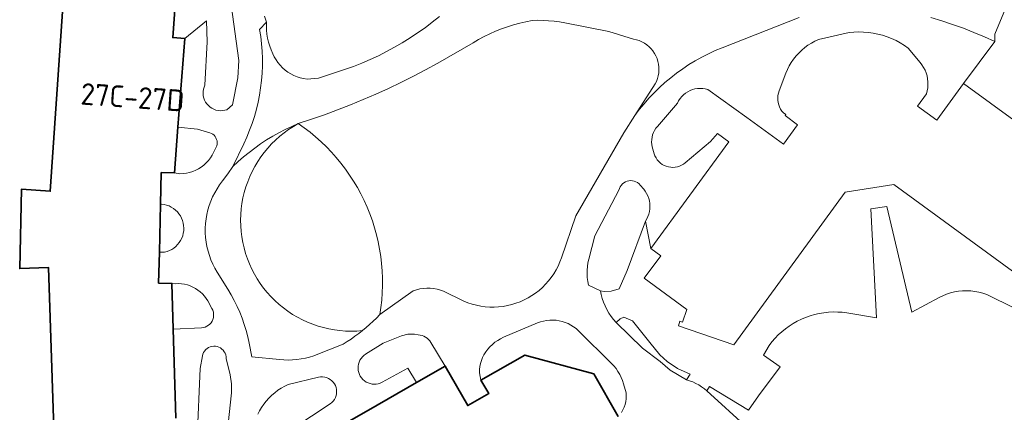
# Model space of a CAD drawing. Header units: metres. Extents: x 89394 to 92106, y 463550 to 466167.
# Tile 107 of 112: x 91315 to 91397, y 465304 to 465337. Entities that reach past the tile are written whole.
import ezdxf
from ezdxf.enums import TextEntityAlignment as Align

# ---------------------------------------------------------------- set-up
doc = ezdxf.new("R2010")
doc.units = ezdxf.units.M
for name, color, linetype, lineweight in [('B-PV-GR-BEPLANTING_CULTUUR_VASTE PLANTENVAK-GV', 90, 'Continuous', 18), ('B-PV-OG-BEBOUWING-GV', 7, 'Continuous', 35), ('B-PV-OG-BEBOUWING-T18', 1, 'Continuous', 18), ('B-PV-OG-TERREIN_BEGROEID-GV', 7, 'Continuous', 18), ('B-PV-OG-TERREIN_ERF-GV', 50, 'Continuous', 18), ('B-PV-VH-ONVERHARD_BOOMSCHORS-GV', 210, 'Continuous', 18), ('B-PV-VH-VERHARDING_ASFALT-GV', 210, 'Continuous', 18), ('B-PV-VH-VERHARDING_BETONSTRAATSTEEN-GV', 190, 'Continuous', 18)]:
    doc.layers.add(name, color=color, linetype=linetype, lineweight=lineweight)
doc.styles.add('NLCS-ISO-M500-T18', font='NLCS-ISO.ttf', dxfattribs={"height": 0.9})

msp = doc.modelspace()

# ---------------------------------------------------------------- linework, layer by layer
at = {"layer": 'B-PV-GR-BEPLANTING_CULTUUR_VASTE PLANTENVAK-GV', "flags": 128}
msp.add_lwpolyline([(91365.346, 465304.086), (91365.466, 465304.297), (91365.566, 465304.519), (91365.645, 465304.748), (91365.702, 465304.985), (91365.736, 465305.225), (91365.748, 465305.468), (91365.737, 465305.711), (91365.524, 465306.458), (91365.436, 465306.729), (91365.329, 465306.993), (91365.202, 465307.248), (91365.057, 465307.493), (91364.894, 465307.727), (91364.715, 465307.948), (91364.519, 465308.155), (91361.766, 465310.872), (91361.572, 465311.048), (91361.365, 465311.206), (91361.144, 465311.347), (91360.913, 465311.468), (91360.672, 465311.57), (91360.424, 465311.651), (91360.169, 465311.711), (91359.911, 465311.749), (91359.65, 465311.765), (91359.389, 465311.76), (91359.129, 465311.732), (91358.872, 465311.683), (91358.621, 465311.612), (91358.376, 465311.52), (91355.565, 465310.328), (91355.314, 465310.209), (91355.073, 465310.071), (91354.844, 465309.913), (91354.628, 465309.738), (91354.427, 465309.546), (91354.242, 465309.339), (91354.074, 465309.117), (91353.925, 465308.883), (91353.813, 465308.649), (91353.721, 465308.407), (91353.649, 465308.157), (91353.598, 465307.903), (91353.569, 465307.645), (91353.561, 465307.386), (91353.681, 465306.773), (91357.325, 465308.858), (91363.043, 465307.307), (91365.072, 465303.761)], dxfattribs=at)
msp.add_lwpolyline([(91348.337, 465306.577), (91350.709, 465307.935), (91349.518, 465309.893), (91349.429, 465310.025), (91349.324, 465310.144), (91349.206, 465310.25), (91349.075, 465310.341), (91348.934, 465310.415), (91348.786, 465310.47), (91348.631, 465310.507), (91348.473, 465310.525), (91348.164, 465310.604), (91347.616, 465310.587), (91347.084, 465310.452), (91345.56, 465309.849), (91344.102, 465308.925), (91343.962, 465308.823), (91343.836, 465308.704), (91343.727, 465308.57), (91343.635, 465308.423), (91343.563, 465308.266), (91343.512, 465308.1), (91343.483, 465307.93), (91343.475, 465307.757), (91343.49, 465307.584), (91343.526, 465307.415), (91343.584, 465307.252), (91343.662, 465307.097), (91343.76, 465306.954), (91343.875, 465306.825), (91344.005, 465306.711), (91344.149, 465306.615), (91344.304, 465306.538), (91344.468, 465306.482), (91344.637, 465306.447), (91344.81, 465306.434), (91344.983, 465306.443), (91345.153, 465306.474), (91345.318, 465306.527), (91345.475, 465306.6), (91347.603, 465307.769)], close=True, dxfattribs=at)
at = {"layer": 'B-PV-OG-BEBOUWING-GV', "flags": 128}
for points in [[(91328.346, 465303.619), (91328.128, 465310.998), (91328.015, 465314.809), (91326.915, 465314.835), (91326.975, 465317.389), (91327.068, 465321.401), (91327.129, 465324.015), (91328.229, 465323.99), (91328.521, 465327.777), (91329.089, 465335.154), (91328.082, 465335.232), (91328.259, 465337.523), (91326.494, 465337.541), (91323.939, 465337.568), (91323.536, 465338.537), (91323.807, 465338.605), (91323.718, 465338.964), (91318.975, 465337.781), (91317.911, 465322.468), (91315.521, 465322.625), (91315.379, 465316.041), (91317.772, 465316.116), (91318.216, 465302.756)], [(91365.072, 465303.761), (91363.043, 465307.307), (91357.325, 465308.858), (91353.681, 465306.773), (91354.322, 465305.653), (91352.584, 465304.659), (91350.709, 465307.935), (91348.337, 465306.577), (91344.343, 465304.291), (91339.001, 465301.235)]]:
    msp.add_lwpolyline(points, dxfattribs=at)
at = {"layer": 'B-PV-OG-TERREIN_BEGROEID-GV', "flags": 128}
msp.add_lwpolyline([(91335.705, 465337.016), (91335.873, 465336.518), (91335.861, 465336.179), (91335.872, 465335.84), (91335.906, 465335.502), (91335.961, 465335.167), (91336.039, 465334.837), (91336.138, 465334.512), (91336.258, 465334.195), (91336.399, 465333.886), (91336.52, 465333.628), (91336.662, 465333.38), (91336.824, 465333.145), (91337.005, 465332.924), (91337.203, 465332.719), (91337.418, 465332.53), (91337.647, 465332.361), (91337.89, 465332.21), (91338.144, 465332.08), (91338.408, 465331.972), (91338.68, 465331.885), (91338.958, 465331.822), (91339.241, 465331.781), (91340.189, 465331.844), (91343.094, 465332.813), (91343.793, 465333.095), (91344.484, 465333.397), (91345.166, 465333.719), (91345.838, 465334.06), (91346.5, 465334.421), (91347.151, 465334.8), (91347.791, 465335.198), (91348.42, 465335.615), (91349.036, 465336.049), (91349.64, 465336.501), (91350.23, 465336.97)], dxfattribs=at)
for points in [[(91366.457, 465328.754), (91368.149, 465331.371), (91368.255, 465331.588), (91368.34, 465331.814), (91368.403, 465332.048), (91368.444, 465332.286), (91368.462, 465332.527), (91368.457, 465332.769), (91368.429, 465333.009), (91368.378, 465333.245), (91368.305, 465333.476), (91368.211, 465333.698), (91368.096, 465333.911), (91367.961, 465334.111), (91367.808, 465334.298), (91367.638, 465334.47), (91367.452, 465334.625), (91367.253, 465334.761), (91367.041, 465334.878), (91366.82, 465334.975), (91366.59, 465335.049), (91366.354, 465335.102), (91364.292, 465335.732), (91360.651, 465336.444), (91360.203, 465336.525), (91359.753, 465336.587), (91359.3, 465336.63), (91358.846, 465336.654), (91358.391, 465336.659), (91357.936, 465336.645), (91357.417, 465336.546), (91356.902, 465336.427), (91356.392, 465336.288), (91355.888, 465336.13), (91355.39, 465335.953), (91354.9, 465335.757), (91354.417, 465335.541), (91353.943, 465335.308), (91353.479, 465335.056), (91353.024, 465334.787), (91350.095, 465333.087), (91349.085, 465332.538), (91348.066, 465332.007), (91347.037, 465331.495), (91345.999, 465331.002), (91344.952, 465330.527), (91343.897, 465330.071), (91342.834, 465329.634), (91341.763, 465329.217), (91340.685, 465328.819), (91339.6, 465328.44), (91338.508, 465328.081), (91339.004, 465327.73), (91339.487, 465327.361), (91339.955, 465326.974), (91340.408, 465326.569), (91340.846, 465326.147), (91341.267, 465325.709), (91341.671, 465325.255), (91342.057, 465324.786), (91342.426, 465324.302), (91342.775, 465323.805), (91343.106, 465323.295), (91343.417, 465322.773), (91343.707, 465322.24), (91343.978, 465321.695), (91344.227, 465321.141), (91344.455, 465320.578), (91344.661, 465320.006), (91344.846, 465319.427), (91345.008, 465318.842), (91345.148, 465318.25), (91345.265, 465317.654), (91345.36, 465317.054), (91345.431, 465316.45), (91345.48, 465315.844), (91345.505, 465315.237), (91345.508, 465314.629), (91345.487, 465314.022), (91345.443, 465313.416), (91345.376, 465312.812), (91345.286, 465312.211), (91348.055, 465314.197), (91348.328, 465314.285), (91348.608, 465314.35), (91348.891, 465314.391), (91349.178, 465314.41), (91349.464, 465314.405), (91349.75, 465314.376), (91350.032, 465314.325), (91350.309, 465314.25), (91350.579, 465314.153), (91350.84, 465314.034), (91351.925, 465313.486), (91352.259, 465313.33), (91352.603, 465313.194), (91352.953, 465313.08), (91353.311, 465312.987), (91353.673, 465312.916), (91354.039, 465312.868), (91354.407, 465312.841), (91354.776, 465312.838), (91355.144, 465312.857), (91355.511, 465312.898), (91355.875, 465312.962), (91356.234, 465313.048), (91356.587, 465313.155), (91356.932, 465313.284), (91357.27, 465313.434), (91357.597, 465313.604), (91357.914, 465313.794), (91358.218, 465314.003), (91358.509, 465314.229), (91358.786, 465314.474), (91359.047, 465314.734), (91359.292, 465315.011), (91359.519, 465315.301), (91359.729, 465315.605), (91359.919, 465315.921), (91360.09, 465316.248), (91360.24, 465316.585), (91360.37, 465316.931), (91361.554, 465320.408), (91365.533, 465327.326)], [(91338.508, 465328.081), (91337.965, 465327.845), (91337.43, 465327.59), (91336.904, 465327.317), (91336.387, 465327.027), (91335.881, 465326.719), (91335.386, 465326.394), (91334.902, 465326.052), (91334.429, 465325.694), (91333.97, 465325.321), (91333.523, 465324.931), (91333.09, 465324.527), (91332.673, 465323.908), (91332.207, 465323.325), (91331.976, 465322.994), (91331.765, 465322.672), (91331.574, 465322.339), (91331.402, 465321.995), (91331.25, 465321.642), (91331.119, 465321.28), (91331.01, 465320.912), (91330.922, 465320.537), (91330.856, 465320.158), (91330.812, 465319.776), (91330.791, 465319.392), (91330.792, 465319.008), (91330.815, 465318.624), (91330.861, 465318.242), (91330.929, 465317.864), (91331.019, 465317.49), (91331.13, 465317.122), (91331.263, 465316.761), (91331.416, 465316.408), (91331.59, 465316.065), (91331.783, 465315.733), (91332.663, 465314.317), (91332.937, 465313.856), (91333.193, 465313.384), (91333.429, 465312.902), (91333.647, 465312.411), (91333.844, 465311.912), (91334.022, 465311.406), (91334.179, 465310.893), (91334.316, 465310.374), (91334.432, 465309.85), (91334.66, 465308.72), (91336.953, 465308.481), (91337.313, 465308.453), (91337.673, 465308.444), (91338.034, 465308.455), (91338.394, 465308.486), (91338.751, 465308.535), (91339.105, 465308.604), (91339.455, 465308.692), (91339.8, 465308.799), (91340.138, 465308.924), (91342.234, 465309.763), (91342.566, 465309.971), (91342.893, 465310.188), (91343.214, 465310.414), (91343.529, 465310.647), (91343.838, 465310.889), (91343.373, 465310.853), (91342.906, 465310.841), (91342.44, 465310.853), (91341.975, 465310.888), (91341.512, 465310.947), (91341.053, 465311.029), (91340.598, 465311.135), (91340.15, 465311.263), (91339.709, 465311.414), (91339.275, 465311.588), (91338.852, 465311.783), (91338.438, 465311.999), (91338.037, 465312.237), (91337.647, 465312.494), (91337.272, 465312.77), (91336.911, 465313.066), (91336.565, 465313.379), (91336.236, 465313.71), (91335.924, 465314.057), (91335.63, 465314.419), (91335.355, 465314.795), (91335.099, 465315.186), (91334.863, 465315.588), (91334.648, 465316.002), (91334.455, 465316.427), (91334.283, 465316.861), (91334.134, 465317.303), (91334.007, 465317.752), (91333.903, 465318.206), (91333.823, 465318.666), (91333.766, 465319.129), (91333.732, 465319.594), (91333.722, 465320.061), (91333.736, 465320.527), (91333.774, 465320.992), (91333.835, 465321.455), (91333.919, 465321.913), (91334.027, 465322.367), (91334.158, 465322.815), (91334.311, 465323.256), (91334.486, 465323.688), (91334.684, 465324.111), (91334.902, 465324.523), (91335.141, 465324.924), (91335.4, 465325.312), (91335.679, 465325.686), (91335.976, 465326.046), (91336.291, 465326.39), (91336.623, 465326.717), (91336.971, 465327.028), (91337.335, 465327.32), (91337.713, 465327.594), (91338.104, 465327.847)], [(91367.349, 465319.974), (91367.458, 465320.164), (91367.549, 465320.363), (91367.62, 465320.571), (91367.67, 465320.784), (91367.699, 465321.001), (91367.708, 465321.22), (91367.695, 465321.438), (91367.661, 465321.655), (91367.606, 465321.867), (91367.531, 465322.072), (91367.436, 465322.27), (91367.323, 465322.457), (91367.192, 465322.633), (91366.908, 465322.978), (91366.803, 465323.088), (91366.683, 465323.18), (91366.55, 465323.254), (91366.408, 465323.307), (91366.259, 465323.339), (91366.108, 465323.347), (91365.957, 465323.333), (91365.809, 465323.297), (91365.669, 465323.239), (91365.539, 465323.161), (91365.422, 465323.064), (91365.32, 465322.951), (91365.237, 465322.824), (91365.174, 465322.686), (91365.132, 465322.54), (91363.14, 465318.766), (91362.634, 465316.821), (91362.567, 465316.518), (91362.52, 465316.212), (91362.495, 465315.903), (91362.492, 465315.593), (91362.51, 465315.284), (91362.549, 465314.976), (91362.609, 465314.672), (91363.608, 465314.197), (91363.901, 465314.145), (91364.494, 465314.158), (91365.154, 465314.347), (91365.82, 465315.876)]]:
    msp.add_lwpolyline(points, close=True, dxfattribs=at)
at = {"layer": 'B-PV-OG-TERREIN_ERF-GV', "flags": 128}
for points in [[(91400.194, 465344.78), (91396.352, 465335.496), (91396.362, 465334.897), (91393.756, 465331.419), (91404.662, 465323.456)], [(91318.216, 465302.756), (91317.772, 465316.116), (91315.379, 465316.041), (91315.521, 465322.625), (91317.911, 465322.468), (91318.975, 465337.781)], [(91328.259, 465337.523), (91328.082, 465335.232), (91329.089, 465335.154), (91330.881, 465336.617), (91330.952, 465334.885), (91330.758, 465331.275), (91330.687, 465331.105), (91330.638, 465330.928), (91330.611, 465330.746), (91330.607, 465330.562), (91330.626, 465330.379), (91330.668, 465330.2), (91330.732, 465330.027), (91330.817, 465329.864), (91330.921, 465329.713), (91331.043, 465329.575), (91331.182, 465329.454), (91331.335, 465329.351), (91331.499, 465329.268), (91331.672, 465329.207), (91331.852, 465329.167), (91332.035, 465329.15), (91332.219, 465329.155), (91332.4, 465329.184), (91332.577, 465329.235), (91333.047, 465329.639), (91333.487, 465331.869), (91333.578, 465333.327), (91332.945, 465337.945)], [(91400.585, 465313.797), (91387.965, 465323.013), (91383.918, 465322.379), (91374.669, 465309.714), (91370.08, 465311.295), (91370.206, 465311.659), (91370.409, 465311.589), (91370.775, 465312.651), (91367.238, 465315.234), (91368.602, 465317.103), (91367.791, 465317.696), (91367.349, 465319.974), (91365.82, 465315.876), (91365.154, 465314.347), (91364.494, 465314.158), (91363.901, 465314.145), (91363.608, 465314.197), (91363.671, 465313.872), (91363.756, 465313.551), (91363.861, 465313.237), (91363.987, 465312.931), (91364.133, 465312.633), (91364.298, 465312.346), (91364.481, 465312.07), (91364.683, 465311.807), (91364.901, 465311.558), (91365.244, 465311.868), (91365.556, 465312.003), (91366.273, 465311.692), (91367.71, 465309.895), (91368.536, 465308.876), (91369.142, 465308.33), (91369.994, 465307.731), (91371.041, 465307.276), (91370.737, 465306.804), (91371.004, 465306.721), (91371.265, 465306.621), (91371.519, 465306.505), (91371.765, 465306.373), (91372.002, 465306.225), (91372.229, 465306.063), (91372.446, 465305.886), (91372.648, 465306.24), (91375.883, 465304.283), (91376.729, 465305.477), (91378.518, 465307.885), (91377.134, 465308.859), (91377.606, 465309.656), (91377.843, 465309.963), (91378.098, 465310.255), (91378.368, 465310.533), (91378.655, 465310.794), (91378.955, 465311.039), (91379.27, 465311.266), (91379.596, 465311.474), (91379.935, 465311.664), (91380.283, 465311.834), (91380.641, 465311.983), (91381.006, 465312.112), (91381.379, 465312.22), (91381.757, 465312.306), (91382.139, 465312.37), (91382.524, 465312.413), (91382.912, 465312.433), (91383.299, 465312.431), (91383.686, 465312.406), (91384.071, 465312.36), (91386.515, 465311.948), (91386.061, 465321.001), (91387.373, 465321.205), (91389.464, 465312.408), (91391.72, 465313.634), (91392.026, 465313.783), (91392.342, 465313.91), (91392.665, 465314.014), (91392.996, 465314.096), (91393.331, 465314.154), (91393.67, 465314.188), (91394.01, 465314.198), (91394.35, 465314.185), (91394.688, 465314.148), (91395.023, 465314.087), (91395.352, 465314.002), (91395.675, 465313.895), (91397.972, 465312.757)], [(91332.516, 465301.606), (91332.953, 465305.704), (91332.964, 465306.468), (91332.847, 465307.222), (91332.526, 465308.573), (91332.519, 465308.721), (91332.49, 465308.866), (91332.44, 465309.005), (91332.37, 465309.136), (91332.282, 465309.254), (91332.176, 465309.358), (91332.057, 465309.445), (91331.926, 465309.514), (91331.786, 465309.562), (91331.64, 465309.589), (91331.492, 465309.594), (91331.345, 465309.577), (91331.202, 465309.539), (91331.067, 465309.479), (91330.942, 465309.4), (91330.829, 465309.304), (91330.733, 465309.192), (91330.654, 465309.066), (91330.595, 465308.931), (91330.556, 465308.788), (91330.358, 465307.746), (91330.126, 465301.973)], [(91338.072, 465302.757), (91341.156, 465304.813), (91341.29, 465304.917), (91341.409, 465305.038), (91341.509, 465305.175), (91341.59, 465305.324), (91341.649, 465305.483), (91341.685, 465305.648), (91341.698, 465305.817), (91341.688, 465305.987), (91341.654, 465306.153), (91341.597, 465306.313), (91341.519, 465306.463), (91341.42, 465306.601), (91341.304, 465306.724), (91341.171, 465306.83), (91341.025, 465306.916), (91340.868, 465306.981), (91340.704, 465307.024), (91340.536, 465307.044), (91340.366, 465307.04), (91340.199, 465307.012), (91337.676, 465306.414), (91337.381, 465306.27), (91337.095, 465306.107), (91336.821, 465305.926), (91336.559, 465305.728), (91336.309, 465305.513), (91336.075, 465305.283), (91335.855, 465305.039), (91335.651, 465304.781), (91335.464, 465304.51), (91335.295, 465304.229), (91335.144, 465303.936)]]:
    msp.add_lwpolyline(points, dxfattribs=at)
for points in [[(91328.521, 465327.777), (91328.229, 465323.99), (91328.685, 465323.911), (91328.954, 465323.925), (91329.222, 465323.961), (91329.485, 465324.02), (91329.742, 465324.102), (91329.992, 465324.205), (91330.231, 465324.329), (91330.46, 465324.473), (91330.675, 465324.635), (91330.875, 465324.816), (91331.059, 465325.013), (91331.226, 465325.225), (91331.374, 465325.451), (91331.692, 465326.112), (91331.741, 465326.238), (91331.77, 465326.37), (91331.778, 465326.504), (91331.764, 465326.639), (91331.73, 465326.769), (91331.676, 465326.893), (91331.604, 465327.007), (91331.515, 465327.108), (91331.411, 465327.194), (91331.294, 465327.263), (91331.169, 465327.313), (91330.154, 465327.627)], [(91327.068, 465321.401), (91326.975, 465317.389), (91327.408, 465317.394), (91327.614, 465317.45), (91327.812, 465317.527), (91328.002, 465317.625), (91328.18, 465317.741), (91328.345, 465317.876), (91328.495, 465318.028), (91328.628, 465318.194), (91328.743, 465318.374), (91328.838, 465318.565), (91328.913, 465318.764), (91328.966, 465318.97), (91328.998, 465319.181), (91329.007, 465319.394), (91328.994, 465319.607), (91328.958, 465319.817), (91328.901, 465320.022), (91328.822, 465320.22), (91328.723, 465320.409), (91328.605, 465320.586), (91328.469, 465320.75), (91328.316, 465320.899), (91328.148, 465321.031), (91327.968, 465321.144), (91327.777, 465321.238), (91327.577, 465321.311), (91327.37, 465321.363), (91327.159, 465321.393)], [(91328.015, 465314.809), (91328.128, 465310.998), (91330.474, 465311.121), (91330.628, 465311.14), (91330.777, 465311.182), (91330.918, 465311.244), (91331.049, 465311.326), (91331.167, 465311.427), (91331.269, 465311.543), (91331.353, 465311.673), (91331.417, 465311.814), (91331.461, 465311.962), (91331.482, 465312.115), (91331.481, 465312.27), (91331.458, 465312.423), (91331.413, 465312.571), (91331.347, 465312.711), (91330.989, 465313.346), (91330.86, 465313.554), (91330.713, 465313.75), (91330.549, 465313.932), (91330.371, 465314.1), (91330.179, 465314.251), (91329.974, 465314.386), (91329.759, 465314.502), (91329.534, 465314.599), (91329.302, 465314.677), (91329.064, 465314.734), (91328.822, 465314.77), (91328.578, 465314.786), (91328.333, 465314.78)]]:
    msp.add_lwpolyline(points, close=True, dxfattribs=at)
at = {"layer": 'B-PV-VH-ONVERHARD_BOOMSCHORS-GV', "flags": 128}
msp.add_lwpolyline([(91338.508, 465328.081), (91338.104, 465327.847), (91337.713, 465327.594), (91337.335, 465327.32), (91336.971, 465327.028), (91336.623, 465326.717), (91336.291, 465326.39), (91335.976, 465326.046), (91335.679, 465325.686), (91335.4, 465325.312), (91335.141, 465324.924), (91334.902, 465324.523), (91334.684, 465324.111), (91334.486, 465323.688), (91334.311, 465323.256), (91334.158, 465322.815), (91334.027, 465322.367), (91333.919, 465321.913), (91333.835, 465321.455), (91333.774, 465320.992), (91333.736, 465320.527), (91333.722, 465320.061), (91333.732, 465319.594), (91333.766, 465319.129), (91333.823, 465318.666), (91333.903, 465318.206), (91334.007, 465317.752), (91334.134, 465317.303), (91334.283, 465316.861), (91334.455, 465316.427), (91334.648, 465316.002), (91334.863, 465315.588), (91335.099, 465315.186), (91335.355, 465314.795), (91335.63, 465314.419), (91335.924, 465314.057), (91336.236, 465313.71), (91336.565, 465313.379), (91336.911, 465313.066), (91337.272, 465312.77), (91337.647, 465312.494), (91338.037, 465312.237), (91338.438, 465311.999), (91338.852, 465311.783), (91339.275, 465311.588), (91339.709, 465311.414), (91340.15, 465311.263), (91340.598, 465311.135), (91341.053, 465311.029), (91341.512, 465310.947), (91341.975, 465310.888), (91342.44, 465310.853), (91342.906, 465310.841), (91343.373, 465310.853), (91343.838, 465310.889), (91344.141, 465311.139), (91344.437, 465311.396), (91344.727, 465311.66), (91345.01, 465311.932), (91345.286, 465312.211), (91345.376, 465312.812), (91345.443, 465313.416), (91345.487, 465314.022), (91345.508, 465314.629), (91345.505, 465315.237), (91345.48, 465315.844), (91345.431, 465316.45), (91345.36, 465317.054), (91345.265, 465317.654), (91345.148, 465318.25), (91345.008, 465318.842), (91344.846, 465319.427), (91344.661, 465320.006), (91344.455, 465320.578), (91344.227, 465321.141), (91343.978, 465321.695), (91343.707, 465322.24), (91343.417, 465322.773), (91343.106, 465323.295), (91342.775, 465323.805), (91342.426, 465324.302), (91342.057, 465324.786), (91341.671, 465325.255), (91341.267, 465325.709), (91340.846, 465326.147), (91340.408, 465326.569), (91339.955, 465326.974), (91339.487, 465327.361), (91339.004, 465327.73)], close=True, dxfattribs=at)
at = {"layer": 'B-PV-VH-VERHARDING_ASFALT-GV', "flags": 128}
for points in [[(91391.033, 465336.903), (91391.941, 465336.624), (91392.842, 465336.322), (91393.735, 465335.999), (91394.619, 465335.653), (91395.495, 465335.286), (91396.362, 465334.897), (91396.352, 465335.496), (91400.194, 465344.78)], [(91332.945, 465337.945), (91333.578, 465333.327), (91333.487, 465331.869), (91333.047, 465329.639), (91332.577, 465329.235), (91332.4, 465329.184), (91332.219, 465329.155), (91332.035, 465329.15), (91331.852, 465329.167), (91331.672, 465329.207), (91331.499, 465329.268), (91331.335, 465329.351), (91331.182, 465329.454), (91331.043, 465329.575), (91330.921, 465329.713), (91330.817, 465329.864), (91330.732, 465330.027), (91330.668, 465330.2), (91330.626, 465330.379), (91330.607, 465330.562), (91330.611, 465330.746), (91330.638, 465330.928), (91330.687, 465331.105), (91330.758, 465331.275), (91330.952, 465334.885), (91330.881, 465336.617), (91329.089, 465335.154), (91328.521, 465327.777), (91330.154, 465327.627), (91331.169, 465327.313), (91331.294, 465327.263), (91331.411, 465327.194), (91331.515, 465327.108), (91331.604, 465327.007), (91331.676, 465326.893), (91331.73, 465326.769), (91331.764, 465326.639), (91331.778, 465326.504), (91331.77, 465326.37), (91331.741, 465326.238), (91331.692, 465326.112), (91331.374, 465325.451), (91331.226, 465325.225), (91331.059, 465325.013), (91330.875, 465324.816), (91330.675, 465324.635), (91330.46, 465324.473), (91330.231, 465324.329), (91329.992, 465324.205), (91329.742, 465324.102), (91329.485, 465324.02), (91329.222, 465323.961), (91328.954, 465323.925), (91328.685, 465323.911), (91328.229, 465323.99), (91327.129, 465324.015), (91327.068, 465321.401), (91327.159, 465321.393), (91327.37, 465321.363), (91327.577, 465321.311), (91327.777, 465321.238), (91327.968, 465321.144), (91328.148, 465321.031), (91328.316, 465320.899), (91328.469, 465320.75), (91328.605, 465320.586), (91328.723, 465320.409), (91328.822, 465320.22), (91328.901, 465320.022), (91328.958, 465319.817), (91328.994, 465319.607), (91329.007, 465319.394), (91328.998, 465319.181), (91328.966, 465318.97), (91328.913, 465318.764), (91328.838, 465318.565), (91328.743, 465318.374), (91328.628, 465318.194), (91328.495, 465318.028), (91328.345, 465317.876), (91328.18, 465317.741), (91328.002, 465317.625), (91327.812, 465317.527), (91327.614, 465317.45), (91327.408, 465317.394), (91326.975, 465317.389), (91326.915, 465314.835), (91328.015, 465314.809), (91328.333, 465314.78), (91328.578, 465314.786), (91328.822, 465314.77), (91329.064, 465314.734), (91329.302, 465314.677), (91329.534, 465314.599), (91329.759, 465314.502), (91329.974, 465314.386), (91330.179, 465314.251), (91330.371, 465314.1), (91330.549, 465313.932), (91330.713, 465313.75), (91330.86, 465313.554), (91330.989, 465313.346), (91331.347, 465312.711), (91331.413, 465312.571), (91331.458, 465312.423), (91331.481, 465312.27), (91331.482, 465312.115), (91331.461, 465311.962), (91331.417, 465311.814), (91331.353, 465311.673), (91331.269, 465311.543), (91331.167, 465311.427), (91331.049, 465311.326), (91330.918, 465311.244), (91330.777, 465311.182), (91330.628, 465311.14), (91330.474, 465311.121), (91328.128, 465310.998), (91328.346, 465303.619)], [(91380.104, 465336.894), (91373.706, 465334.377), (91373.133, 465334.139), (91372.57, 465333.88), (91372.018, 465333.599), (91371.476, 465333.298), (91370.946, 465332.976), (91370.429, 465332.634), (91369.925, 465332.273), (91369.435, 465331.893), (91368.96, 465331.495), (91368.5, 465331.079), (91368.057, 465330.646), (91367.63, 465330.196), (91367.221, 465329.73), (91366.83, 465329.249), (91366.457, 465328.754), (91365.533, 465327.326), (91361.554, 465320.408), (91360.37, 465316.931), (91360.24, 465316.585), (91360.09, 465316.248), (91359.919, 465315.921), (91359.729, 465315.605), (91359.519, 465315.301), (91359.292, 465315.011), (91359.047, 465314.734), (91358.786, 465314.474), (91358.509, 465314.229), (91358.218, 465314.003), (91357.914, 465313.794), (91357.597, 465313.604), (91357.27, 465313.434), (91356.932, 465313.284), (91356.587, 465313.155), (91356.234, 465313.048), (91355.875, 465312.962), (91355.511, 465312.898), (91355.144, 465312.857), (91354.776, 465312.838), (91354.407, 465312.841), (91354.039, 465312.868), (91353.673, 465312.916), (91353.311, 465312.987), (91352.953, 465313.08), (91352.603, 465313.194), (91352.259, 465313.33), (91351.925, 465313.486), (91350.84, 465314.034), (91350.579, 465314.153), (91350.309, 465314.25), (91350.032, 465314.325), (91349.75, 465314.376), (91349.464, 465314.405), (91349.178, 465314.41), (91348.891, 465314.391), (91348.608, 465314.35), (91348.328, 465314.285), (91348.055, 465314.197), (91345.286, 465312.211), (91345.01, 465311.932), (91344.727, 465311.66), (91344.437, 465311.396), (91344.141, 465311.139), (91343.838, 465310.889), (91343.529, 465310.647), (91343.214, 465310.414), (91342.893, 465310.188), (91342.566, 465309.971), (91342.234, 465309.763), (91340.138, 465308.924), (91339.8, 465308.799), (91339.455, 465308.692), (91339.105, 465308.604), (91338.751, 465308.535), (91338.394, 465308.486), (91338.034, 465308.455), (91337.673, 465308.444), (91337.313, 465308.453), (91336.953, 465308.481), (91334.66, 465308.72), (91334.432, 465309.85), (91334.316, 465310.374), (91334.179, 465310.893), (91334.022, 465311.406), (91333.844, 465311.912), (91333.647, 465312.411), (91333.429, 465312.902), (91333.193, 465313.384), (91332.937, 465313.856), (91332.663, 465314.317), (91331.783, 465315.733), (91331.59, 465316.065), (91331.416, 465316.408), (91331.263, 465316.761), (91331.13, 465317.122), (91331.019, 465317.49), (91330.929, 465317.864), (91330.861, 465318.242), (91330.815, 465318.624), (91330.792, 465319.008), (91330.791, 465319.392), (91330.812, 465319.776), (91330.856, 465320.158), (91330.922, 465320.537), (91331.01, 465320.912), (91331.119, 465321.28), (91331.25, 465321.642), (91331.402, 465321.995), (91331.574, 465322.339), (91331.765, 465322.672), (91331.976, 465322.994), (91332.207, 465323.325), (91332.673, 465323.908), (91333.09, 465324.527), (91333.99, 465326.411), (91334.242, 465326.965), (91334.472, 465327.529), (91334.68, 465328.101), (91334.866, 465328.68), (91335.029, 465329.266), (91335.17, 465329.858), (91335.288, 465330.455), (91335.383, 465331.057), (91335.455, 465331.661), (91335.503, 465332.268), (91335.528, 465332.876), (91335.529, 465333.485), (91335.507, 465334.093), (91335.462, 465334.7), (91335.393, 465335.304), (91335.301, 465335.906), (91335.873, 465336.518), (91335.705, 465337.016)], [(91375.834, 465302.791), (91372.446, 465305.886), (91372.229, 465306.063), (91372.002, 465306.225), (91371.765, 465306.373), (91371.519, 465306.505), (91371.265, 465306.621), (91371.004, 465306.721), (91370.737, 465306.804), (91369.403, 465307.602), (91368.571, 465308.329), (91367.08, 465309.427), (91364.901, 465311.558), (91364.683, 465311.807), (91364.481, 465312.07), (91364.298, 465312.346), (91364.133, 465312.633), (91363.987, 465312.931), (91363.861, 465313.237), (91363.756, 465313.551), (91363.671, 465313.872), (91363.608, 465314.197), (91362.609, 465314.672), (91362.549, 465314.976), (91362.51, 465315.284), (91362.492, 465315.593), (91362.495, 465315.903), (91362.52, 465316.212), (91362.567, 465316.518), (91362.634, 465316.821), (91363.14, 465318.766), (91365.132, 465322.54), (91365.174, 465322.686), (91365.237, 465322.824), (91365.32, 465322.951), (91365.422, 465323.064), (91365.539, 465323.161), (91365.669, 465323.239), (91365.809, 465323.297), (91365.957, 465323.333), (91366.108, 465323.347), (91366.259, 465323.339), (91366.408, 465323.307), (91366.55, 465323.254), (91366.683, 465323.18), (91366.803, 465323.088), (91366.908, 465322.978), (91367.192, 465322.633), (91367.323, 465322.457), (91367.436, 465322.27), (91367.531, 465322.072), (91367.606, 465321.867), (91367.661, 465321.655), (91367.695, 465321.438), (91367.708, 465321.22), (91367.699, 465321.001), (91367.67, 465320.784), (91367.62, 465320.571), (91367.549, 465320.363), (91367.458, 465320.164), (91367.349, 465319.974), (91367.791, 465317.696), (91374.266, 465326.562), (91373.32, 465327.265), (91372.728, 465326.604), (91370.648, 465324.83), (91370.499, 465324.717), (91370.338, 465324.622), (91370.168, 465324.547), (91369.989, 465324.491), (91369.806, 465324.457), (91369.619, 465324.444), (91369.433, 465324.452), (91369.248, 465324.482), (91369.069, 465324.533), (91368.896, 465324.605), (91368.733, 465324.696), (91368.582, 465324.805), (91368.444, 465324.931), (91368.321, 465325.072), (91368.216, 465325.226), (91368.129, 465325.392), (91368.062, 465325.566), (91367.941, 465325.946), (91367.889, 465326.142), (91367.857, 465326.342), (91367.846, 465326.545), (91367.856, 465326.747), (91367.886, 465326.948), (91367.936, 465327.144), (91368.006, 465327.334), (91368.096, 465327.517), (91368.203, 465327.689), (91368.327, 465327.849), (91369.995, 465329.788), (91370.094, 465329.979), (91370.212, 465330.159), (91370.348, 465330.326), (91370.501, 465330.477), (91370.669, 465330.612), (91370.849, 465330.729), (91371.041, 465330.826), (91371.242, 465330.903), (91371.45, 465330.959), (91371.663, 465330.992), (91371.877, 465331.004), (91372.092, 465330.993), (91372.305, 465330.96), (91372.513, 465330.905), (91375.746, 465328.59), (91378.794, 465326.364), (91379.975, 465327.981), (91378.934, 465328.742), (91378.995, 465328.826), (91378.8, 465328.971), (91378.674, 465329.122), (91378.566, 465329.287), (91378.476, 465329.462), (91378.407, 465329.646), (91378.358, 465329.837), (91378.331, 465330.032), (91378.325, 465330.229), (91378.341, 465330.425), (91378.379, 465330.618), (91378.438, 465330.806), (91378.988, 465332.272), (91379.121, 465332.578), (91379.275, 465332.875), (91379.447, 465333.161), (91379.637, 465333.435), (91379.846, 465333.696), (91380.07, 465333.942), (91380.311, 465334.174), (91380.566, 465334.389), (91380.835, 465334.588), (91381.116, 465334.768), (91381.408, 465334.929), (91381.71, 465335.071), (91384.257, 465335.652), (91384.655, 465335.687), (91385.055, 465335.699), (91385.455, 465335.688), (91385.854, 465335.654), (91386.249, 465335.596), (91386.641, 465335.516), (91387.028, 465335.414), (91387.408, 465335.289), (91387.78, 465335.143), (91388.143, 465334.975), (91388.496, 465334.786), (91388.837, 465334.578), (91389.166, 465334.35), (91390.142, 465333.157), (91390.298, 465332.96), (91390.435, 465332.749), (91390.552, 465332.526), (91390.647, 465332.294), (91390.72, 465332.053), (91390.769, 465331.807), (91390.796, 465331.557), (91390.798, 465331.305), (91390.777, 465331.055), (91390.733, 465330.807), (91390.665, 465330.565), (91389.917, 465329.542), (91391.527, 465328.366), (91393.756, 465331.419), (91396.362, 465334.897), (91395.495, 465335.286), (91394.619, 465335.653), (91393.735, 465335.999), (91392.842, 465336.322), (91391.941, 465336.624), (91391.033, 465336.903)], [(91339.001, 465301.235), (91344.343, 465304.291), (91348.337, 465306.577), (91347.603, 465307.769), (91345.475, 465306.6), (91345.318, 465306.527), (91345.153, 465306.474), (91344.983, 465306.443), (91344.81, 465306.434), (91344.637, 465306.447), (91344.468, 465306.482), (91344.304, 465306.538), (91344.149, 465306.615), (91344.005, 465306.711), (91343.875, 465306.825), (91343.76, 465306.954), (91343.662, 465307.097), (91343.584, 465307.252), (91343.526, 465307.415), (91343.49, 465307.584), (91343.475, 465307.757), (91343.483, 465307.93), (91343.512, 465308.1), (91343.563, 465308.266), (91343.635, 465308.423), (91343.727, 465308.57), (91343.836, 465308.704), (91343.962, 465308.823), (91344.102, 465308.925), (91345.56, 465309.849), (91347.084, 465310.452), (91347.616, 465310.587), (91348.164, 465310.604), (91348.473, 465310.525), (91348.631, 465310.507), (91348.786, 465310.47), (91348.934, 465310.415), (91349.075, 465310.341), (91349.206, 465310.25), (91349.324, 465310.144), (91349.429, 465310.025), (91349.518, 465309.893), (91350.709, 465307.935), (91352.584, 465304.659), (91354.322, 465305.653), (91353.681, 465306.773), (91353.561, 465307.386), (91353.569, 465307.645), (91353.598, 465307.903), (91353.649, 465308.157), (91353.721, 465308.407), (91353.813, 465308.649), (91353.925, 465308.883), (91354.074, 465309.117), (91354.242, 465309.339), (91354.427, 465309.546), (91354.628, 465309.738), (91354.844, 465309.913), (91355.073, 465310.071), (91355.314, 465310.209), (91355.565, 465310.328), (91358.376, 465311.52), (91358.621, 465311.612), (91358.872, 465311.683), (91359.129, 465311.732), (91359.389, 465311.76), (91359.65, 465311.765), (91359.911, 465311.749), (91360.169, 465311.711), (91360.424, 465311.651), (91360.672, 465311.57), (91360.913, 465311.468), (91361.144, 465311.347), (91361.365, 465311.206), (91361.572, 465311.048), (91361.766, 465310.872), (91364.519, 465308.155), (91364.715, 465307.948), (91364.894, 465307.727), (91365.057, 465307.493), (91365.202, 465307.248), (91365.329, 465306.993), (91365.436, 465306.729), (91365.524, 465306.458), (91365.737, 465305.711), (91365.748, 465305.468), (91365.736, 465305.225), (91365.702, 465304.985), (91365.645, 465304.748), (91365.566, 465304.519), (91365.466, 465304.297), (91365.346, 465304.086)], [(91330.126, 465301.973), (91330.358, 465307.746), (91330.556, 465308.788), (91330.595, 465308.931), (91330.654, 465309.066), (91330.733, 465309.192), (91330.829, 465309.304), (91330.942, 465309.4), (91331.067, 465309.479), (91331.202, 465309.539), (91331.345, 465309.577), (91331.492, 465309.594), (91331.64, 465309.589), (91331.786, 465309.562), (91331.926, 465309.514), (91332.057, 465309.445), (91332.176, 465309.358), (91332.282, 465309.254), (91332.37, 465309.136), (91332.44, 465309.005), (91332.49, 465308.866), (91332.519, 465308.721), (91332.526, 465308.573), (91332.847, 465307.222), (91332.964, 465306.468), (91332.953, 465305.704), (91332.516, 465301.606)], [(91335.144, 465303.936), (91335.295, 465304.229), (91335.464, 465304.51), (91335.651, 465304.781), (91335.855, 465305.039), (91336.075, 465305.283), (91336.309, 465305.513), (91336.559, 465305.728), (91336.821, 465305.926), (91337.095, 465306.107), (91337.381, 465306.27), (91337.676, 465306.414), (91340.199, 465307.012), (91340.366, 465307.04), (91340.536, 465307.044), (91340.704, 465307.024), (91340.868, 465306.981), (91341.025, 465306.916), (91341.171, 465306.83), (91341.304, 465306.724), (91341.42, 465306.601), (91341.519, 465306.463), (91341.597, 465306.313), (91341.654, 465306.153), (91341.688, 465305.987), (91341.698, 465305.817), (91341.685, 465305.648), (91341.649, 465305.483), (91341.59, 465305.324), (91341.509, 465305.175), (91341.409, 465305.038), (91341.29, 465304.917), (91341.156, 465304.813), (91338.072, 465302.757)]]:
    msp.add_lwpolyline(points, dxfattribs=at)
at = {"layer": 'B-PV-VH-VERHARDING_BETONSTRAATSTEEN-GV', "flags": 128}
msp.add_lwpolyline([(91350.23, 465336.97), (91349.64, 465336.501), (91349.036, 465336.049), (91348.42, 465335.615), (91347.791, 465335.198), (91347.151, 465334.8), (91346.5, 465334.421), (91345.838, 465334.06), (91345.166, 465333.719), (91344.484, 465333.397), (91343.793, 465333.095), (91343.094, 465332.813), (91340.189, 465331.844), (91339.241, 465331.781), (91338.958, 465331.822), (91338.68, 465331.885), (91338.408, 465331.972), (91338.144, 465332.08), (91337.89, 465332.21), (91337.647, 465332.361), (91337.418, 465332.53), (91337.203, 465332.719), (91337.005, 465332.924), (91336.824, 465333.145), (91336.662, 465333.38), (91336.52, 465333.628), (91336.399, 465333.886), (91336.258, 465334.195), (91336.138, 465334.512), (91336.039, 465334.837), (91335.961, 465335.167), (91335.906, 465335.502), (91335.872, 465335.84), (91335.861, 465336.179), (91335.873, 465336.518), (91335.301, 465335.906), (91335.393, 465335.304), (91335.462, 465334.7), (91335.507, 465334.093), (91335.529, 465333.485), (91335.528, 465332.876), (91335.503, 465332.268), (91335.455, 465331.661), (91335.383, 465331.057), (91335.288, 465330.455), (91335.17, 465329.858), (91335.029, 465329.266), (91334.866, 465328.68), (91334.68, 465328.101), (91334.472, 465327.529), (91334.242, 465326.965), (91333.99, 465326.411), (91333.09, 465324.527), (91333.523, 465324.931), (91333.97, 465325.321), (91334.429, 465325.694), (91334.902, 465326.052), (91335.386, 465326.394), (91335.881, 465326.719), (91336.387, 465327.027), (91336.904, 465327.317), (91337.43, 465327.59), (91337.965, 465327.845), (91338.508, 465328.081), (91339.6, 465328.44), (91340.685, 465328.819), (91341.763, 465329.217), (91342.834, 465329.634), (91343.897, 465330.071), (91344.952, 465330.527), (91345.999, 465331.002), (91347.037, 465331.495), (91348.066, 465332.007), (91349.085, 465332.538), (91350.095, 465333.087), (91353.024, 465334.787), (91353.479, 465335.056), (91353.943, 465335.308), (91354.417, 465335.541), (91354.9, 465335.757), (91355.39, 465335.953), (91355.888, 465336.13), (91356.392, 465336.288), (91356.902, 465336.427), (91357.417, 465336.546), (91357.936, 465336.645), (91358.391, 465336.659), (91358.846, 465336.654), (91359.3, 465336.63), (91359.753, 465336.587), (91360.203, 465336.525), (91360.651, 465336.444), (91364.292, 465335.732), (91366.354, 465335.102), (91366.59, 465335.049), (91366.82, 465334.975), (91367.041, 465334.878), (91367.253, 465334.761), (91367.452, 465334.625), (91367.638, 465334.47), (91367.808, 465334.298), (91367.961, 465334.111), (91368.096, 465333.911), (91368.211, 465333.698), (91368.305, 465333.476), (91368.378, 465333.245), (91368.429, 465333.009), (91368.457, 465332.769), (91368.462, 465332.527), (91368.444, 465332.286), (91368.403, 465332.048), (91368.34, 465331.814), (91368.255, 465331.588), (91368.149, 465331.371), (91366.457, 465328.754), (91366.83, 465329.249), (91367.221, 465329.73), (91367.63, 465330.196), (91368.057, 465330.646), (91368.5, 465331.079), (91368.96, 465331.495), (91369.435, 465331.893), (91369.925, 465332.273), (91370.429, 465332.634), (91370.946, 465332.976), (91371.476, 465333.298), (91372.018, 465333.599), (91372.57, 465333.88), (91373.133, 465334.139), (91373.706, 465334.377), (91380.104, 465336.894)], dxfattribs=at)

# ---------------------------------------------------------------- texts
at = {"layer": 'B-PV-OG-BEBOUWING-T18', "style": 'NLCS-ISO-M500-T18'}
msp.add_text('27C-27D', height=1.8, rotation=356, dxfattribs=at).set_placement((91324.762, 465330.27), align=Align.MIDDLE)

doc.saveas('drawing.dxf')
